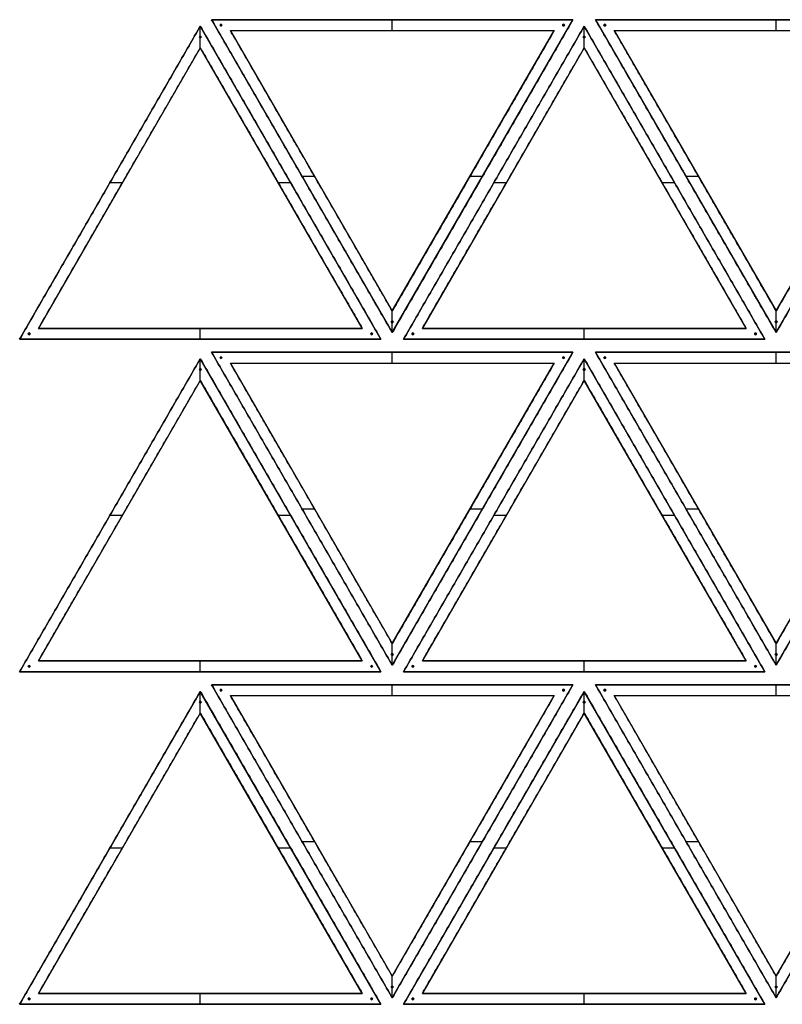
# Model space of a CAD drawing. Header units: millimetres. Extents: x -944 to 944, y -545 to 545.
# Tile 1 of 3: x -944 to -100, y -545 to 545. Entities that reach past the tile are written whole.
import ezdxf

# ---------------------------------------------------------------- set-up
doc = ezdxf.new("R2010")
doc.units = ezdxf.units.MM
doc.layers.add('Default', color=7, linetype='Continuous', true_color=0x000000)

msp = doc.modelspace()

# ---------------------------------------------------------------- linework, layer by layer
at = {"layer": 'Default', "color": 177, "true_color": 0x353f88}
for p, q in [((-743.8, 537.7), (-943.8, 191.2)), ((-543.8, 191.2), (-743.8, 537.7)), ((-743.8, 513.7, -37.5), (-743.8, 537.7, -37.5)), ((-743.8, 513.7, 37.5), (-743.8, 537.7, 37.5)), ((-318.8, 537.7), (-518.8, 191.2)), ((-118.8, 191.2), (-318.8, 537.7)), ((-318.8, 513.7, -37.5), (-318.8, 537.7, -37.5)), ((-318.8, 513.7, 37.5), (-318.8, 537.7, 37.5)), ((-743.8, 513.7), (-923, 203.2)), ((-564.5, 203.2), (-743.8, 513.7)), ((-318.8, 513.7), (-498, 203.2)), ((-139.5, 203.2), (-318.8, 513.7)), ((-843.8, 364.5, -37.5), (-843.8, 364.5, 37.5)), ((-843.8, 364.5, -37.5), (-829.9, 364.5, -37.5)), ((-843.8, 364.5, 37.5), (-829.9, 364.5, 37.5)), ((-657.6, 364.5, -37.5), (-643.8, 364.5, -37.5)), ((-657.6, 364.5, 37.5), (-643.8, 364.5, 37.5)), ((-643.8, 364.5, -37.5), (-643.8, 364.5, 37.5)), ((-418.8, 364.5, -37.5), (-418.8, 364.5, 37.5)), ((-418.8, 364.5, -37.5), (-404.9, 364.5, -37.5)), ((-418.8, 364.5, 37.5), (-404.9, 364.5, 37.5)), ((-232.6, 364.5, -37.5), (-218.8, 364.5, -37.5)), ((-232.6, 364.5, 37.5), (-218.8, 364.5, 37.5)), ((-218.8, 364.5, -37.5), (-218.8, 364.5, 37.5)), ((-833.4, 358.5, -37.5), (-833.4, 358.5, 37.5)), ((-654.1, 358.5, -37.5), (-654.1, 358.5, 37.5)), ((-408.4, 358.5, -37.5), (-408.4, 358.5, 37.5)), ((-229.1, 358.5, -37.5), (-229.1, 358.5, 37.5)), ((-923, 203.2), (-564.5, 203.2)), ((-743.8, 191.2, -37.5), (-743.8, 203.2, -37.5)), ((-743.8, 191.2, 37.5), (-743.8, 203.2, 37.5)), ((-743.8, 203.2, 37.5), (-743.8, 203.2, -37.5)), ((-498, 203.2), (-139.5, 203.2)), ((-318.8, 191.2, -37.5), (-318.8, 203.2, -37.5)), ((-318.8, 191.2, 37.5), (-318.8, 203.2, 37.5)), ((-318.8, 203.2, 37.5), (-318.8, 203.2, -37.5)), ((-943.8, 191.2), (-543.8, 191.2)), ((-743.8, 191.2, 37.5), (-743.8, 191.2, -37.5)), ((-518.8, 191.2), (-118.8, 191.2)), ((-318.8, 191.2, 37.5), (-318.8, 191.2, -37.5)), ((-743.8, 169.6), (-943.8, -176.8)), ((-543.8, -176.8), (-743.8, 169.6)), ((-743.8, 145.6, -37.5), (-743.8, 169.6, -37.5)), ((-743.8, 145.6, 37.5), (-743.8, 169.6, 37.5)), ((-318.8, 169.6), (-518.8, -176.8)), ((-118.8, -176.8), (-318.8, 169.6)), ((-318.8, 145.6, -37.5), (-318.8, 169.6, -37.5)), ((-318.8, 145.6, 37.5), (-318.8, 169.6, 37.5)), ((-743.8, 145.6), (-923, -164.8)), ((-564.5, -164.8), (-743.8, 145.6)), ((-318.8, 145.6), (-498, -164.8)), ((-139.5, -164.8), (-318.8, 145.6)), ((-843.8, -3.6, -37.5), (-843.8, -3.6, 37.5)), ((-843.8, -3.6, -37.5), (-829.9, -3.6, -37.5)), ((-843.8, -3.6, 37.5), (-829.9, -3.6, 37.5)), ((-833.4, -9.6, -37.5), (-833.4, -9.6, 37.5)), ((-657.6, -3.6, -37.5), (-643.8, -3.6, -37.5)), ((-657.6, -3.6, 37.5), (-643.8, -3.6, 37.5)), ((-654.1, -9.6, -37.5), (-654.1, -9.6, 37.5)), ((-643.8, -3.6, -37.5), (-643.8, -3.6, 37.5)), ((-418.8, -3.6, -37.5), (-418.8, -3.6, 37.5)), ((-418.8, -3.6, -37.5), (-404.9, -3.6, -37.5)), ((-418.8, -3.6, 37.5), (-404.9, -3.6, 37.5)), ((-408.4, -9.6, -37.5), (-408.4, -9.6, 37.5)), ((-232.6, -3.6, -37.5), (-218.8, -3.6, -37.5)), ((-232.6, -3.6, 37.5), (-218.8, -3.6, 37.5)), ((-229.1, -9.6, -37.5), (-229.1, -9.6, 37.5)), ((-218.8, -3.6, -37.5), (-218.8, -3.6, 37.5)), ((-923, -164.8), (-564.5, -164.8)), ((-743.8, -176.8, -37.5), (-743.8, -164.8, -37.5)), ((-743.8, -176.8, 37.5), (-743.8, -164.8, 37.5)), ((-743.8, -164.8, 37.5), (-743.8, -164.8, -37.5)), ((-498, -164.8), (-139.5, -164.8)), ((-318.8, -176.8, -37.5), (-318.8, -164.8, -37.5)), ((-318.8, -176.8, 37.5), (-318.8, -164.8, 37.5)), ((-318.8, -164.8, 37.5), (-318.8, -164.8, -37.5)), ((-943.8, -176.8), (-543.8, -176.8)), ((-743.8, -176.8, 37.5), (-743.8, -176.8, -37.5)), ((-518.8, -176.8), (-118.8, -176.8)), ((-318.8, -176.8, 37.5), (-318.8, -176.8, -37.5)), ((-743.8, -198.5), (-943.8, -544.9)), ((-543.8, -544.9), (-743.8, -198.5)), ((-743.8, -222.5, -37.5), (-743.8, -198.5, -37.5)), ((-743.8, -222.5, 37.5), (-743.8, -198.5, 37.5)), ((-318.8, -198.5), (-518.8, -544.9)), ((-118.8, -544.9), (-318.8, -198.5)), ((-318.8, -222.5, -37.5), (-318.8, -198.5, -37.5)), ((-318.8, -222.5, 37.5), (-318.8, -198.5, 37.5)), ((-743.8, -222.5), (-923, -532.9)), ((-564.5, -532.9), (-743.8, -222.5)), ((-318.8, -222.5), (-498, -532.9)), ((-139.5, -532.9), (-318.8, -222.5)), ((-843.8, -371.7, -37.5), (-843.8, -371.7, 37.5)), ((-843.8, -371.7, -37.5), (-829.9, -371.7, -37.5)), ((-843.8, -371.7, 37.5), (-829.9, -371.7, 37.5)), ((-833.4, -377.7, -37.5), (-833.4, -377.7, 37.5)), ((-657.6, -371.7, -37.5), (-643.8, -371.7, -37.5)), ((-657.6, -371.7, 37.5), (-643.8, -371.7, 37.5)), ((-654.1, -377.7, -37.5), (-654.1, -377.7, 37.5)), ((-643.8, -371.7, -37.5), (-643.8, -371.7, 37.5)), ((-418.8, -371.7, -37.5), (-418.8, -371.7, 37.5)), ((-418.8, -371.7, -37.5), (-404.9, -371.7, -37.5)), ((-418.8, -371.7, 37.5), (-404.9, -371.7, 37.5)), ((-408.4, -377.7, -37.5), (-408.4, -377.7, 37.5)), ((-232.6, -371.7, -37.5), (-218.8, -371.7, -37.5)), ((-232.6, -371.7, 37.5), (-218.8, -371.7, 37.5)), ((-229.1, -377.7, -37.5), (-229.1, -377.7, 37.5)), ((-218.8, -371.7, -37.5), (-218.8, -371.7, 37.5)), ((-923, -532.9), (-564.5, -532.9)), ((-743.8, -544.9, -37.5), (-743.8, -532.9, -37.5)), ((-743.8, -544.9, 37.5), (-743.8, -532.9, 37.5)), ((-743.8, -532.9, 37.5), (-743.8, -532.9, -37.5)), ((-498, -532.9), (-139.5, -532.9)), ((-318.8, -544.9, -37.5), (-318.8, -532.9, -37.5)), ((-318.8, -544.9, 37.5), (-318.8, -532.9, 37.5)), ((-318.8, -532.9, 37.5), (-318.8, -532.9, -37.5)), ((-943.8, -544.9), (-543.8, -544.9)), ((-743.8, -544.9, 37.5), (-743.8, -544.9, -37.5)), ((-518.8, -544.9), (-118.8, -544.9)), ((-318.8, -544.9, 37.5), (-318.8, -544.9, -37.5))]:
    msp.add_line(p, q, dxfattribs=at)
at = {"layer": 'Default', "color": 253, "true_color": 0xa6a5a1}
for p, q in [((-731.3, 544.9), (-531.3, 198.5)), ((-731.3, 544.9), (-331.3, 544.9)), ((-531.3, 198.5), (-331.3, 544.9)), ((-531.3, 544.9, -37.5), (-531.3, 544.9, 37.5)), ((-531.3, 532.9, -37.5), (-531.3, 544.9, -37.5)), ((-531.3, 532.9, 37.5), (-531.3, 544.9, 37.5)), ((-306.3, 544.9), (-106.3, 198.5)), ((-306.3, 544.9), (93.7, 544.9)), ((-106.3, 198.5), (93.7, 544.9)), ((-106.3, 544.9, -37.5), (-106.3, 544.9, 37.5)), ((-106.3, 532.9, -37.5), (-106.3, 544.9, -37.5)), ((-106.3, 532.9, 37.5), (-106.3, 544.9, 37.5)), ((-710.5, 532.9), (-352, 532.9)), ((-710.5, 532.9), (-531.3, 222.5)), ((-531.3, 222.5), (-352, 532.9)), ((-531.3, 532.9, -37.5), (-531.3, 532.9, 37.5)), ((-285.5, 532.9), (73, 532.9)), ((-285.5, 532.9), (-106.3, 222.5)), ((-106.3, 222.5), (73, 532.9)), ((-106.3, 532.9, -37.5), (-106.3, 532.9, 37.5)), ((-631.3, 371.7, -37.5), (-631.3, 371.7, 37.5)), ((-631.3, 371.7, -37.5), (-617.4, 371.7, -37.5)), ((-631.3, 371.7, 37.5), (-617.4, 371.7, 37.5)), ((-620.9, 377.7, -37.5), (-620.9, 377.7, 37.5)), ((-445.1, 371.7, -37.5), (-431.2, 371.7, -37.5)), ((-445.1, 371.7, 37.5), (-431.2, 371.7, 37.5)), ((-441.6, 377.7, -37.5), (-441.6, 377.7, 37.5)), ((-431.2, 371.7, -37.5), (-431.2, 371.7, 37.5)), ((-206.3, 371.7, -37.5), (-206.3, 371.7, 37.5)), ((-206.3, 371.7, -37.5), (-192.4, 371.7, -37.5)), ((-206.3, 371.7, 37.5), (-192.4, 371.7, 37.5)), ((-195.9, 377.7, -37.5), (-195.9, 377.7, 37.5)), ((-531.3, 198.5, -37.5), (-531.3, 222.5, -37.5)), ((-531.3, 198.5, 37.5), (-531.3, 222.5, 37.5)), ((-106.3, 198.5, -37.5), (-106.3, 222.5, -37.5)), ((-106.3, 198.5, 37.5), (-106.3, 222.5, 37.5)), ((-731.3, 176.8), (-531.3, -169.6)), ((-731.3, 176.8), (-331.3, 176.8)), ((-531.3, -169.6), (-331.3, 176.8)), ((-531.3, 176.8, -37.5), (-531.3, 176.8, 37.5)), ((-531.3, 164.8, -37.5), (-531.3, 176.8, -37.5)), ((-531.3, 164.8, 37.5), (-531.3, 176.8, 37.5)), ((-306.3, 176.8), (-106.3, -169.6)), ((-306.3, 176.8), (93.7, 176.8)), ((-106.3, -169.6), (93.7, 176.8)), ((-106.3, 176.8, -37.5), (-106.3, 176.8, 37.5)), ((-106.3, 164.8, -37.5), (-106.3, 176.8, -37.5)), ((-106.3, 164.8, 37.5), (-106.3, 176.8, 37.5)), ((-710.5, 164.8), (-352, 164.8)), ((-710.5, 164.8), (-531.3, -145.6)), ((-531.3, -145.6), (-352, 164.8)), ((-531.3, 164.8, -37.5), (-531.3, 164.8, 37.5)), ((-285.5, 164.8), (73, 164.8)), ((-285.5, 164.8), (-106.3, -145.6)), ((-106.3, -145.6), (73, 164.8)), ((-106.3, 164.8, -37.5), (-106.3, 164.8, 37.5)), ((-631.3, 3.6, -37.5), (-631.3, 3.6, 37.5)), ((-631.3, 3.6, -37.5), (-617.4, 3.6, -37.5)), ((-631.3, 3.6, 37.5), (-617.4, 3.6, 37.5)), ((-620.9, 9.6, -37.5), (-620.9, 9.6, 37.5)), ((-445.1, 3.6, -37.5), (-431.2, 3.6, -37.5)), ((-445.1, 3.6, 37.5), (-431.2, 3.6, 37.5)), ((-441.6, 9.6, -37.5), (-441.6, 9.6, 37.5)), ((-431.2, 3.6, -37.5), (-431.2, 3.6, 37.5)), ((-206.3, 3.6, -37.5), (-206.3, 3.6, 37.5)), ((-206.3, 3.6, -37.5), (-192.4, 3.6, -37.5)), ((-206.3, 3.6, 37.5), (-192.4, 3.6, 37.5)), ((-195.9, 9.6, -37.5), (-195.9, 9.6, 37.5)), ((-531.3, -169.6, -37.5), (-531.3, -145.6, -37.5)), ((-531.3, -169.6, 37.5), (-531.3, -145.6, 37.5)), ((-106.3, -169.6, -37.5), (-106.3, -145.6, -37.5)), ((-106.3, -169.6, 37.5), (-106.3, -145.6, 37.5)), ((-731.3, -191.2), (-531.3, -537.7)), ((-731.3, -191.2), (-331.3, -191.2)), ((-531.3, -537.7), (-331.3, -191.2)), ((-531.3, -191.2, -37.5), (-531.3, -191.2, 37.5)), ((-531.3, -203.2, -37.5), (-531.3, -191.2, -37.5)), ((-531.3, -203.2, 37.5), (-531.3, -191.2, 37.5)), ((-306.3, -191.2), (-106.3, -537.7)), ((-306.3, -191.2), (93.7, -191.2)), ((-106.3, -537.7), (93.7, -191.2)), ((-106.3, -191.2, -37.5), (-106.3, -191.2, 37.5)), ((-106.3, -203.2, -37.5), (-106.3, -191.2, -37.5)), ((-106.3, -203.2, 37.5), (-106.3, -191.2, 37.5)), ((-710.5, -203.2), (-352, -203.2)), ((-710.5, -203.2), (-531.3, -513.7)), ((-531.3, -513.7), (-352, -203.2)), ((-531.3, -203.2, -37.5), (-531.3, -203.2, 37.5)), ((-285.5, -203.2), (73, -203.2)), ((-285.5, -203.2), (-106.3, -513.7)), ((-106.3, -513.7), (73, -203.2)), ((-106.3, -203.2, -37.5), (-106.3, -203.2, 37.5)), ((-620.9, -358.5, -37.5), (-620.9, -358.5, 37.5)), ((-441.6, -358.5, -37.5), (-441.6, -358.5, 37.5)), ((-195.9, -358.5, -37.5), (-195.9, -358.5, 37.5)), ((-631.3, -364.5, -37.5), (-631.3, -364.5, 37.5)), ((-631.3, -364.5, -37.5), (-617.4, -364.5, -37.5)), ((-631.3, -364.5, 37.5), (-617.4, -364.5, 37.5)), ((-445.1, -364.5, -37.5), (-431.2, -364.5, -37.5)), ((-445.1, -364.5, 37.5), (-431.2, -364.5, 37.5)), ((-431.2, -364.5, -37.5), (-431.2, -364.5, 37.5)), ((-206.3, -364.5, -37.5), (-206.3, -364.5, 37.5)), ((-206.3, -364.5, -37.5), (-192.4, -364.5, -37.5)), ((-206.3, -364.5, 37.5), (-192.4, -364.5, 37.5)), ((-531.3, -537.7, -37.5), (-531.3, -513.7, -37.5)), ((-531.3, -537.7, 37.5), (-531.3, -513.7, 37.5)), ((-106.3, -537.7, -37.5), (-106.3, -513.7, -37.5)), ((-106.3, -537.7, 37.5), (-106.3, -513.7, 37.5))]:
    msp.add_line(p, q, dxfattribs=at)
at = {"layer": 'Default', "color": 253, "true_color": 0x999b9d}
for p, q in [((-721.9, 538.9, 37.5), (-719.9, 538.9, 37.5)), ((-721.9, 538.9, 337.5), (-719.9, 538.9, 337.5)), ((-721.7, 539.4, 37.5), (-721.7, 539.4, 337.5)), ((-721.4, 538, 37.5), (-721.4, 538, 337.5)), ((-720.9, 537.9, 37.5), (-720.9, 539.9, 37.5)), ((-720.9, 537.9, 337.5), (-720.9, 539.9, 337.5)), ((-720.4, 539.7, 37.5), (-720.4, 539.7, 337.5)), ((-720, 538.4, 37.5), (-720, 538.4, 337.5)), ((-342.6, 538.9, 37.5), (-340.6, 538.9, 37.5)), ((-342.6, 538.9, 337.5), (-340.6, 538.9, 337.5)), ((-342.5, 538.4, 37.5), (-342.5, 538.4, 337.5)), ((-342.1, 539.7, 37.5), (-342.1, 539.7, 337.5)), ((-341.6, 537.9, 37.5), (-341.6, 539.9, 37.5)), ((-341.6, 537.9, 337.5), (-341.6, 539.9, 337.5)), ((-341.1, 538, 37.5), (-341.1, 538, 337.5)), ((-340.8, 539.4, 37.5), (-340.8, 539.4, 337.5)), ((-296.9, 538.9, 37.5), (-294.9, 538.9, 37.5)), ((-296.9, 538.9, 337.5), (-294.9, 538.9, 337.5)), ((-296.7, 539.4, 37.5), (-296.7, 539.4, 337.5)), ((-296.4, 538, 37.5), (-296.4, 538, 337.5)), ((-295.9, 537.9, 37.5), (-295.9, 539.9, 37.5)), ((-295.9, 537.9, 337.5), (-295.9, 539.9, 337.5)), ((-295.4, 539.7, 37.5), (-295.4, 539.7, 337.5)), ((-295, 538.4, 37.5), (-295, 538.4, 337.5)), ((-744.8, 525.7, 37.5), (-744.8, 525.7, 337.5)), ((-744.8, 525.7, 37.5), (-742.8, 525.7, 37.5)), ((-744.8, 525.7, 337.5), (-742.8, 525.7, 337.5)), ((-743.8, 526.7, 37.5), (-743.8, 526.7, 337.5)), ((-743.8, 524.7, 37.5), (-743.8, 526.7, 37.5)), ((-743.8, 524.7, 337.5), (-743.8, 526.7, 337.5)), ((-743.8, 524.7, 37.5), (-743.8, 524.7, 337.5)), ((-742.8, 525.7, 37.5), (-742.8, 525.7, 337.5)), ((-319.8, 525.7, 37.5), (-319.8, 525.7, 337.5)), ((-319.8, 525.7, 37.5), (-317.8, 525.7, 37.5)), ((-319.8, 525.7, 337.5), (-317.8, 525.7, 337.5)), ((-318.8, 526.7, 37.5), (-318.8, 526.7, 337.5)), ((-318.8, 524.7, 37.5), (-318.8, 526.7, 37.5)), ((-318.8, 524.7, 337.5), (-318.8, 526.7, 337.5)), ((-318.8, 524.7, 37.5), (-318.8, 524.7, 337.5)), ((-317.8, 525.7, 37.5), (-317.8, 525.7, 337.5)), ((-532.2, 210.5, 37.5), (-532.2, 210.5, 337.5)), ((-532.2, 210.5, 37.5), (-530.2, 210.5, 37.5)), ((-532.2, 210.5, 337.5), (-530.2, 210.5, 337.5)), ((-531.3, 211.5, 37.5), (-531.3, 211.5, 337.5)), ((-531.3, 209.5, 37.5), (-531.3, 211.5, 37.5)), ((-531.3, 209.5, 337.5), (-531.3, 211.5, 337.5)), ((-531.3, 209.5, 37.5), (-531.3, 209.5, 337.5)), ((-530.2, 210.5, 37.5), (-530.2, 210.5, 337.5)), ((-107.2, 210.5, 37.5), (-107.2, 210.5, 337.5)), ((-107.2, 210.5, 37.5), (-105.2, 210.5, 37.5)), ((-107.2, 210.5, 337.5), (-105.2, 210.5, 337.5)), ((-106.3, 211.5, 37.5), (-106.3, 211.5, 337.5)), ((-106.3, 209.5, 37.5), (-106.3, 211.5, 37.5)), ((-106.3, 209.5, 337.5), (-106.3, 211.5, 337.5)), ((-106.3, 209.5, 37.5), (-106.3, 209.5, 337.5)), ((-105.2, 210.5, 37.5), (-105.2, 210.5, 337.5)), ((-934.4, 197.2, 37.5), (-932.4, 197.2, 37.5)), ((-934.4, 197.2, 337.5), (-932.4, 197.2, 337.5)), ((-934.2, 196.7, 37.5), (-934.2, 196.7, 337.5)), ((-933.9, 198.1, 37.5), (-933.9, 198.1, 337.5)), ((-933.4, 196.2, 37.5), (-933.4, 198.2, 37.5)), ((-933.4, 196.2, 337.5), (-933.4, 198.2, 337.5)), ((-932.9, 196.4, 37.5), (-932.9, 196.4, 337.5)), ((-932.5, 197.7, 37.5), (-932.5, 197.7, 337.5)), ((-555.1, 197.2, 37.5), (-553.1, 197.2, 37.5)), ((-555.1, 197.2, 337.5), (-553.1, 197.2, 337.5)), ((-555, 197.7, 37.5), (-555, 197.7, 337.5)), ((-554.6, 196.4, 37.5), (-554.6, 196.4, 337.5)), ((-554.1, 196.2, 37.5), (-554.1, 198.2, 37.5)), ((-554.1, 196.2, 337.5), (-554.1, 198.2, 337.5)), ((-553.6, 198.1, 37.5), (-553.6, 198.1, 337.5)), ((-553.3, 196.7, 37.5), (-553.3, 196.7, 337.5)), ((-509.4, 197.2, 37.5), (-507.4, 197.2, 37.5)), ((-509.4, 197.2, 337.5), (-507.4, 197.2, 337.5)), ((-509.2, 196.7, 37.5), (-509.2, 196.7, 337.5)), ((-508.9, 198.1, 37.5), (-508.9, 198.1, 337.5)), ((-508.4, 196.2, 37.5), (-508.4, 198.2, 37.5)), ((-508.4, 196.2, 337.5), (-508.4, 198.2, 337.5)), ((-507.9, 196.4, 37.5), (-507.9, 196.4, 337.5)), ((-507.5, 197.7, 37.5), (-507.5, 197.7, 337.5)), ((-130.1, 197.2, 37.5), (-128.1, 197.2, 37.5)), ((-130.1, 197.2, 337.5), (-128.1, 197.2, 337.5)), ((-130, 197.7, 37.5), (-130, 197.7, 337.5)), ((-129.6, 196.4, 37.5), (-129.6, 196.4, 337.5)), ((-129.1, 196.2, 37.5), (-129.1, 198.2, 37.5)), ((-129.1, 196.2, 337.5), (-129.1, 198.2, 337.5)), ((-128.6, 198.1, 37.5), (-128.6, 198.1, 337.5)), ((-128.3, 196.7, 37.5), (-128.3, 196.7, 337.5)), ((-721.9, 170.8, 37.5), (-719.9, 170.8, 37.5)), ((-721.9, 170.8, 337.5), (-719.9, 170.8, 337.5)), ((-721.7, 171.3, 37.5), (-721.7, 171.3, 337.5)), ((-721.4, 169.9, 37.5), (-721.4, 169.9, 337.5)), ((-720.9, 169.8, 37.5), (-720.9, 171.8, 37.5)), ((-720.9, 169.8, 337.5), (-720.9, 171.8, 337.5)), ((-720.4, 171.7, 37.5), (-720.4, 171.7, 337.5)), ((-720, 170.3, 37.5), (-720, 170.3, 337.5)), ((-342.6, 170.8, 37.5), (-340.6, 170.8, 37.5)), ((-342.6, 170.8, 337.5), (-340.6, 170.8, 337.5)), ((-342.5, 170.3, 37.5), (-342.5, 170.3, 337.5)), ((-342.1, 171.7, 37.5), (-342.1, 171.7, 337.5)), ((-341.6, 169.8, 37.5), (-341.6, 171.8, 37.5)), ((-341.6, 169.8, 337.5), (-341.6, 171.8, 337.5)), ((-341.1, 169.9, 37.5), (-341.1, 169.9, 337.5)), ((-340.8, 171.3, 37.5), (-340.8, 171.3, 337.5)), ((-296.9, 170.8, 37.5), (-294.9, 170.8, 37.5)), ((-296.9, 170.8, 337.5), (-294.9, 170.8, 337.5)), ((-296.7, 171.3, 37.5), (-296.7, 171.3, 337.5)), ((-296.4, 169.9, 37.5), (-296.4, 169.9, 337.5)), ((-295.9, 169.8, 37.5), (-295.9, 171.8, 37.5)), ((-295.9, 169.8, 337.5), (-295.9, 171.8, 337.5)), ((-295.4, 171.7, 37.5), (-295.4, 171.7, 337.5)), ((-295, 170.3, 37.5), (-295, 170.3, 337.5)), ((-744.8, 157.6, 37.5), (-744.8, 157.6, 337.5)), ((-744.8, 157.6, 37.5), (-742.8, 157.6, 37.5)), ((-744.8, 157.6, 337.5), (-742.8, 157.6, 337.5)), ((-743.8, 158.6, 37.5), (-743.8, 158.6, 337.5)), ((-743.8, 156.6, 37.5), (-743.8, 158.6, 37.5)), ((-743.8, 156.6, 337.5), (-743.8, 158.6, 337.5)), ((-743.8, 156.6, 37.5), (-743.8, 156.6, 337.5)), ((-742.8, 157.6, 37.5), (-742.8, 157.6, 337.5)), ((-319.8, 157.6, 37.5), (-319.8, 157.6, 337.5)), ((-319.8, 157.6, 37.5), (-317.8, 157.6, 37.5)), ((-319.8, 157.6, 337.5), (-317.8, 157.6, 337.5)), ((-318.8, 158.6, 37.5), (-318.8, 158.6, 337.5)), ((-318.8, 156.6, 37.5), (-318.8, 158.6, 37.5)), ((-318.8, 156.6, 337.5), (-318.8, 158.6, 337.5)), ((-318.8, 156.6, 37.5), (-318.8, 156.6, 337.5)), ((-317.8, 157.6, 37.5), (-317.8, 157.6, 337.5)), ((-532.2, -157.6, 37.5), (-532.2, -157.6, 337.5)), ((-532.2, -157.6, 37.5), (-530.2, -157.6, 37.5)), ((-532.2, -157.6, 337.5), (-530.2, -157.6, 337.5)), ((-531.3, -156.6, 37.5), (-531.3, -156.6, 337.5)), ((-531.3, -158.6, 37.5), (-531.3, -156.6, 37.5)), ((-531.3, -158.6, 337.5), (-531.3, -156.6, 337.5)), ((-531.3, -158.6, 37.5), (-531.3, -158.6, 337.5)), ((-530.2, -157.6, 37.5), (-530.2, -157.6, 337.5)), ((-107.2, -157.6, 37.5), (-107.2, -157.6, 337.5)), ((-107.2, -157.6, 37.5), (-105.2, -157.6, 37.5)), ((-107.2, -157.6, 337.5), (-105.2, -157.6, 337.5)), ((-106.3, -156.6, 37.5), (-106.3, -156.6, 337.5)), ((-106.3, -158.6, 37.5), (-106.3, -156.6, 37.5)), ((-106.3, -158.6, 337.5), (-106.3, -156.6, 337.5)), ((-106.3, -158.6, 37.5), (-106.3, -158.6, 337.5)), ((-105.2, -157.6, 37.5), (-105.2, -157.6, 337.5)), ((-934.4, -170.8, 37.5), (-932.4, -170.8, 37.5)), ((-934.4, -170.8, 337.5), (-932.4, -170.8, 337.5)), ((-934.2, -171.3, 37.5), (-934.2, -171.3, 337.5)), ((-933.9, -169.9, 37.5), (-933.9, -169.9, 337.5)), ((-933.4, -171.8, 37.5), (-933.4, -169.8, 37.5)), ((-933.4, -171.8, 337.5), (-933.4, -169.8, 337.5)), ((-932.9, -171.7, 37.5), (-932.9, -171.7, 337.5)), ((-932.5, -170.3, 37.5), (-932.5, -170.3, 337.5)), ((-555.1, -170.8, 37.5), (-553.1, -170.8, 37.5)), ((-555.1, -170.8, 337.5), (-553.1, -170.8, 337.5)), ((-555, -170.3, 37.5), (-555, -170.3, 337.5)), ((-554.6, -171.7, 37.5), (-554.6, -171.7, 337.5)), ((-554.1, -171.8, 37.5), (-554.1, -169.8, 37.5)), ((-554.1, -171.8, 337.5), (-554.1, -169.8, 337.5)), ((-553.6, -169.9, 37.5), (-553.6, -169.9, 337.5)), ((-553.3, -171.3, 37.5), (-553.3, -171.3, 337.5)), ((-509.4, -170.8, 37.5), (-507.4, -170.8, 37.5)), ((-509.4, -170.8, 337.5), (-507.4, -170.8, 337.5)), ((-509.2, -171.3, 37.5), (-509.2, -171.3, 337.5)), ((-508.9, -169.9, 37.5), (-508.9, -169.9, 337.5)), ((-508.4, -171.8, 37.5), (-508.4, -169.8, 37.5)), ((-508.4, -171.8, 337.5), (-508.4, -169.8, 337.5)), ((-507.9, -171.7, 37.5), (-507.9, -171.7, 337.5)), ((-507.5, -170.3, 37.5), (-507.5, -170.3, 337.5)), ((-130.1, -170.8, 37.5), (-128.1, -170.8, 37.5)), ((-130.1, -170.8, 337.5), (-128.1, -170.8, 337.5)), ((-130, -170.3, 37.5), (-130, -170.3, 337.5)), ((-129.6, -171.7, 37.5), (-129.6, -171.7, 337.5)), ((-129.1, -171.8, 37.5), (-129.1, -169.8, 37.5)), ((-129.1, -171.8, 337.5), (-129.1, -169.8, 337.5)), ((-128.6, -169.9, 37.5), (-128.6, -169.9, 337.5)), ((-128.3, -171.3, 37.5), (-128.3, -171.3, 337.5)), ((-721.9, -197.2, 37.5), (-719.9, -197.2, 37.5)), ((-721.9, -197.2, 337.5), (-719.9, -197.2, 337.5)), ((-721.7, -196.7, 37.5), (-721.7, -196.7, 337.5)), ((-721.4, -198.1, 37.5), (-721.4, -198.1, 337.5)), ((-720.9, -198.2, 37.5), (-720.9, -196.2, 37.5)), ((-720.9, -198.2, 337.5), (-720.9, -196.2, 337.5)), ((-720.4, -196.4, 37.5), (-720.4, -196.4, 337.5)), ((-720, -197.7, 37.5), (-720, -197.7, 337.5)), ((-342.6, -197.2, 37.5), (-340.6, -197.2, 37.5)), ((-342.6, -197.2, 337.5), (-340.6, -197.2, 337.5)), ((-342.5, -197.7, 37.5), (-342.5, -197.7, 337.5)), ((-342.1, -196.4, 37.5), (-342.1, -196.4, 337.5)), ((-341.6, -198.2, 37.5), (-341.6, -196.2, 37.5)), ((-341.6, -198.2, 337.5), (-341.6, -196.2, 337.5)), ((-341.1, -198.1, 37.5), (-341.1, -198.1, 337.5)), ((-340.8, -196.7, 37.5), (-340.8, -196.7, 337.5)), ((-296.9, -197.2, 37.5), (-294.9, -197.2, 37.5)), ((-296.9, -197.2, 337.5), (-294.9, -197.2, 337.5)), ((-296.7, -196.7, 37.5), (-296.7, -196.7, 337.5)), ((-296.4, -198.1, 37.5), (-296.4, -198.1, 337.5)), ((-295.9, -198.2, 37.5), (-295.9, -196.2, 37.5)), ((-295.9, -198.2, 337.5), (-295.9, -196.2, 337.5)), ((-295.4, -196.4, 37.5), (-295.4, -196.4, 337.5)), ((-295, -197.7, 37.5), (-295, -197.7, 337.5)), ((-744.8, -210.5, 37.5), (-744.8, -210.5, 337.5)), ((-744.8, -210.5, 37.5), (-742.8, -210.5, 37.5)), ((-744.8, -210.5, 337.5), (-742.8, -210.5, 337.5)), ((-743.8, -209.5, 37.5), (-743.8, -209.5, 337.5)), ((-743.8, -211.5, 37.5), (-743.8, -209.5, 37.5)), ((-743.8, -211.5, 337.5), (-743.8, -209.5, 337.5)), ((-743.8, -211.5, 37.5), (-743.8, -211.5, 337.5)), ((-742.8, -210.5, 37.5), (-742.8, -210.5, 337.5)), ((-319.8, -210.5, 37.5), (-319.8, -210.5, 337.5)), ((-319.8, -210.5, 37.5), (-317.8, -210.5, 37.5)), ((-319.8, -210.5, 337.5), (-317.8, -210.5, 337.5)), ((-318.8, -209.5, 37.5), (-318.8, -209.5, 337.5)), ((-318.8, -211.5, 37.5), (-318.8, -209.5, 37.5)), ((-318.8, -211.5, 337.5), (-318.8, -209.5, 337.5)), ((-318.8, -211.5, 37.5), (-318.8, -211.5, 337.5)), ((-317.8, -210.5, 37.5), (-317.8, -210.5, 337.5)), ((-532.2, -525.7, 37.5), (-532.2, -525.7, 337.5)), ((-532.2, -525.7, 37.5), (-530.2, -525.7, 37.5)), ((-532.2, -525.7, 337.5), (-530.2, -525.7, 337.5)), ((-531.3, -526.7, 37.5), (-531.3, -526.7, 337.5)), ((-531.3, -524.7, 37.5), (-531.3, -524.7, 337.5)), ((-531.3, -526.7, 37.5), (-531.3, -524.7, 37.5)), ((-531.3, -526.7, 337.5), (-531.3, -524.7, 337.5)), ((-530.2, -525.7, 37.5), (-530.2, -525.7, 337.5)), ((-107.2, -525.7, 37.5), (-107.2, -525.7, 337.5)), ((-107.2, -525.7, 37.5), (-105.2, -525.7, 37.5)), ((-107.2, -525.7, 337.5), (-105.2, -525.7, 337.5)), ((-106.3, -524.7, 37.5), (-106.3, -524.7, 337.5)), ((-106.3, -526.7, 37.5), (-106.3, -524.7, 37.5)), ((-106.3, -526.7, 337.5), (-106.3, -524.7, 337.5)), ((-106.3, -526.7, 37.5), (-106.3, -526.7, 337.5)), ((-105.2, -525.7, 37.5), (-105.2, -525.7, 337.5)), ((-934.4, -538.9, 37.5), (-932.4, -538.9, 37.5)), ((-934.4, -538.9, 337.5), (-932.4, -538.9, 337.5)), ((-934.2, -539.4, 37.5), (-934.2, -539.4, 337.5)), ((-933.9, -538, 37.5), (-933.9, -538, 337.5)), ((-933.4, -539.9, 37.5), (-933.4, -537.9, 37.5)), ((-933.4, -539.9, 337.5), (-933.4, -537.9, 337.5)), ((-932.9, -539.7, 37.5), (-932.9, -539.7, 337.5)), ((-932.5, -538.4, 37.5), (-932.5, -538.4, 337.5)), ((-555.1, -538.9, 37.5), (-553.1, -538.9, 37.5)), ((-555.1, -538.9, 337.5), (-553.1, -538.9, 337.5)), ((-555, -538.4, 37.5), (-555, -538.4, 337.5)), ((-554.6, -539.7, 37.5), (-554.6, -539.7, 337.5)), ((-554.1, -539.9, 37.5), (-554.1, -537.9, 37.5)), ((-554.1, -539.9, 337.5), (-554.1, -537.9, 337.5)), ((-553.6, -538, 37.5), (-553.6, -538, 337.5)), ((-553.3, -539.4, 37.5), (-553.3, -539.4, 337.5)), ((-509.4, -538.9, 37.5), (-507.4, -538.9, 37.5)), ((-509.4, -538.9, 337.5), (-507.4, -538.9, 337.5)), ((-509.2, -539.4, 37.5), (-509.2, -539.4, 337.5)), ((-508.9, -538, 37.5), (-508.9, -538, 337.5)), ((-508.4, -539.9, 37.5), (-508.4, -537.9, 37.5)), ((-508.4, -539.9, 337.5), (-508.4, -537.9, 337.5)), ((-507.9, -539.7, 37.5), (-507.9, -539.7, 337.5)), ((-507.5, -538.4, 37.5), (-507.5, -538.4, 337.5)), ((-130.1, -538.9, 37.5), (-128.1, -538.9, 37.5)), ((-130.1, -538.9, 337.5), (-128.1, -538.9, 337.5)), ((-130, -538.4, 37.5), (-130, -538.4, 337.5)), ((-129.6, -539.7, 37.5), (-129.6, -539.7, 337.5)), ((-129.1, -539.9, 37.5), (-129.1, -537.9, 37.5)), ((-129.1, -539.9, 337.5), (-129.1, -537.9, 337.5)), ((-128.6, -538, 37.5), (-128.6, -538, 337.5)), ((-128.3, -539.4, 37.5), (-128.3, -539.4, 337.5))]:
    msp.add_line(p, q, dxfattribs=at)
for centre in [(-720.9, 538.9, 37.5), (-720.9, 538.9, 187.5), (-341.6, 538.9, 37.5), (-341.6, 538.9, 187.5), (-295.9, 538.9, 37.5), (-295.9, 538.9, 187.5), (-743.8, 525.7, 37.5), (-743.8, 525.7, 187.5), (-318.8, 525.7, 37.5), (-318.8, 525.7, 187.5), (-531.3, 210.5, 37.5), (-531.3, 210.5, 187.5), (-106.3, 210.5, 37.5), (-106.3, 210.5, 187.5), (-933.4, 197.2, 37.5), (-933.4, 197.2, 187.5), (-554.1, 197.2, 37.5), (-554.1, 197.2, 187.5), (-508.4, 197.2, 37.5), (-508.4, 197.2, 187.5), (-129.1, 197.2, 37.5), (-129.1, 197.2, 187.5), (-720.9, 170.8, 37.5), (-720.9, 170.8, 187.5), (-341.6, 170.8, 37.5), (-341.6, 170.8, 187.5), (-295.9, 170.8, 37.5), (-295.9, 170.8, 187.5), (-743.8, 157.6, 37.5), (-743.8, 157.6, 187.5), (-318.8, 157.6, 37.5), (-318.8, 157.6, 187.5), (-531.3, -157.6, 37.5), (-531.3, -157.6, 187.5), (-106.3, -157.6, 37.5), (-106.3, -157.6, 187.5), (-933.4, -170.8, 37.5), (-933.4, -170.8, 187.5), (-554.1, -170.8, 37.5), (-554.1, -170.8, 187.5), (-508.4, -170.8, 37.5), (-508.4, -170.8, 187.5), (-129.1, -170.8, 37.5), (-129.1, -170.8, 187.5), (-720.9, -197.2, 37.5), (-720.9, -197.2, 187.5), (-341.6, -197.2, 37.5), (-341.6, -197.2, 187.5), (-295.9, -197.2, 37.5), (-295.9, -197.2, 187.5), (-743.8, -210.5, 37.5), (-743.8, -210.5, 187.5), (-318.8, -210.5, 37.5), (-318.8, -210.5, 187.5), (-531.3, -525.7, 37.5), (-531.3, -525.7, 187.5), (-106.3, -525.7, 37.5), (-106.3, -525.7, 187.5), (-933.4, -538.9, 37.5), (-933.4, -538.9, 187.5), (-554.1, -538.9, 37.5), (-554.1, -538.9, 187.5), (-508.4, -538.9, 37.5), (-508.4, -538.9, 187.5), (-129.1, -538.9, 37.5), (-129.1, -538.9, 187.5)]:
    msp.add_circle(centre, 1, dxfattribs=at)
at = {"layer": 'Default', "color": 253, "true_color": 0x999b9d, "extrusion": (0, 0, -1)}
for centre in [(720.9, 538.9, -337.5), (341.6, 538.9, -337.5), (295.9, 538.9, -337.5), (743.8, 525.7, -337.5), (318.8, 525.7, -337.5), (531.2, 210.5, -337.5), (106.2, 210.5, -337.5), (933.4, 197.2, -337.5), (554.1, 197.2, -337.5), (508.4, 197.2, -337.5), (129.1, 197.2, -337.5), (720.9, 170.8, -337.5), (341.6, 170.8, -337.5), (295.9, 170.8, -337.5), (743.8, 157.6, -337.5), (318.8, 157.6, -337.5), (531.2, -157.6, -337.5), (106.2, -157.6, -337.5), (933.4, -170.8, -337.5), (554.1, -170.8, -337.5), (508.4, -170.8, -337.5), (129.1, -170.8, -337.5), (720.9, -197.2, -337.5), (341.6, -197.2, -337.5), (295.9, -197.2, -337.5), (743.8, -210.5, -337.5), (318.8, -210.5, -337.5), (531.2, -525.7, -337.5), (106.2, -525.7, -337.5), (933.4, -538.9, -337.5), (554.1, -538.9, -337.5), (508.4, -538.9, -337.5), (129.1, -538.9, -337.5)]:
    msp.add_circle(centre, 1, dxfattribs=at)
at = {"layer": 'Default', "color": 253, "true_color": 0xa6a5a1}
for points in [[(-331.3, 544.9, -37.5), (-531.3, 544.9, -37.5), (-731.3, 544.9, -37.5)], [(-731.3, 544.9, 37.5), (-531.3, 544.9, 37.5), (-331.3, 544.9, 37.5)], [(93.7, 544.9, -37.5), (-106.3, 544.9, -37.5), (-306.3, 544.9, -37.5)], [(-306.3, 544.9, 37.5), (-106.3, 544.9, 37.5), (93.7, 544.9, 37.5)], [(-731.3, 544.9, 37.5), (-731.3, 544.9), (-731.3, 544.9, -37.5)], [(-731.3, 544.9, -37.5), (-631.3, 371.7, -37.5), (-531.3, 198.5, -37.5)], [(-531.3, 198.5, 37.5), (-631.3, 371.7, 37.5), (-731.3, 544.9, 37.5)], [(-531.3, 198.5, -37.5), (-431.2, 371.7, -37.5), (-331.3, 544.9, -37.5)], [(-331.3, 544.9, 37.5), (-431.2, 371.7, 37.5), (-531.3, 198.5, 37.5)], [(-331.3, 544.9, -37.5), (-331.3, 544.9), (-331.3, 544.9, 37.5)], [(-306.3, 544.9, 37.5), (-306.3, 544.9), (-306.3, 544.9, -37.5)], [(-306.3, 544.9, -37.5), (-206.3, 371.7, -37.5), (-106.3, 198.5, -37.5)], [(-106.3, 198.5, 37.5), (-206.3, 371.7, 37.5), (-306.3, 544.9, 37.5)], [(-106.3, 198.5, -37.5), (-6.2, 371.7, -37.5), (93.7, 544.9, -37.5)], [(93.7, 544.9, 37.5), (-6.2, 371.7, 37.5), (-106.3, 198.5, 37.5)], [(-710.5, 532.9, -37.5), (-531.3, 532.9, -37.5), (-352, 532.9, -37.5)], [(-531.3, 222.5, -37.5), (-620.9, 377.7, -37.5), (-710.5, 532.9, -37.5)], [(-531.3, 222.5, 37.5), (-620.9, 377.7, 37.5), (-710.5, 532.9, 37.5)], [(-710.5, 532.9, 37.5), (-531.3, 532.9, 37.5), (-352, 532.9, 37.5)], [(-710.5, 532.9, -37.5), (-710.5, 532.9), (-710.5, 532.9, 37.5)], [(-352, 532.9, -37.5), (-441.6, 377.7, -37.5), (-531.3, 222.5, -37.5)], [(-352, 532.9, 37.5), (-441.6, 377.7, 37.5), (-531.3, 222.5, 37.5)], [(-352, 532.9, 37.5), (-352, 532.9), (-352, 532.9, -37.5)], [(-285.5, 532.9, -37.5), (-106.3, 532.9, -37.5), (73, 532.9, -37.5)], [(-106.3, 222.5, -37.5), (-195.9, 377.7, -37.5), (-285.5, 532.9, -37.5)], [(-106.3, 222.5, 37.5), (-195.9, 377.7, 37.5), (-285.5, 532.9, 37.5)], [(-285.5, 532.9, 37.5), (-106.3, 532.9, 37.5), (73, 532.9, 37.5)], [(-285.5, 532.9, -37.5), (-285.5, 532.9), (-285.5, 532.9, 37.5)], [(73, 532.9, -37.5), (-16.6, 377.7, -37.5), (-106.3, 222.5, -37.5)], [(73, 532.9, 37.5), (-16.6, 377.7, 37.5), (-106.3, 222.5, 37.5)], [(-531.3, 222.5, 37.5), (-531.3, 222.5), (-531.3, 222.5, -37.5)], [(-106.3, 222.5, 37.5), (-106.3, 222.5), (-106.3, 222.5, -37.5)], [(-531.3, 198.5, -37.5), (-531.3, 198.5), (-531.3, 198.5, 37.5)], [(-106.3, 198.5, -37.5), (-106.3, 198.5), (-106.3, 198.5, 37.5)], [(-731.3, 176.8, 37.5), (-731.3, 176.8), (-731.3, 176.8, -37.5)], [(-331.3, 176.8, -37.5), (-531.3, 176.8, -37.5), (-731.3, 176.8, -37.5)], [(-731.3, 176.8, 37.5), (-531.3, 176.8, 37.5), (-331.3, 176.8, 37.5)], [(-731.3, 176.8, -37.5), (-631.3, 3.6, -37.5), (-531.3, -169.6, -37.5)], [(-531.3, -169.6, 37.5), (-631.3, 3.6, 37.5), (-731.3, 176.8, 37.5)], [(-531.3, -169.6, -37.5), (-431.2, 3.6, -37.5), (-331.3, 176.8, -37.5)], [(-331.3, 176.8, 37.5), (-431.2, 3.6, 37.5), (-531.3, -169.6, 37.5)], [(-331.3, 176.8, -37.5), (-331.3, 176.8), (-331.3, 176.8, 37.5)], [(-306.3, 176.8, 37.5), (-306.3, 176.8), (-306.3, 176.8, -37.5)], [(93.7, 176.8, -37.5), (-106.3, 176.8, -37.5), (-306.3, 176.8, -37.5)], [(-306.3, 176.8, 37.5), (-106.3, 176.8, 37.5), (93.7, 176.8, 37.5)], [(-306.3, 176.8, -37.5), (-206.3, 3.6, -37.5), (-106.3, -169.6, -37.5)], [(-106.3, -169.6, 37.5), (-206.3, 3.6, 37.5), (-306.3, 176.8, 37.5)], [(-106.3, -169.6, -37.5), (-6.2, 3.6, -37.5), (93.7, 176.8, -37.5)], [(93.7, 176.8, 37.5), (-6.2, 3.6, 37.5), (-106.3, -169.6, 37.5)], [(-710.5, 164.8, -37.5), (-531.3, 164.8, -37.5), (-352, 164.8, -37.5)], [(-531.3, -145.6, -37.5), (-620.9, 9.6, -37.5), (-710.5, 164.8, -37.5)], [(-531.3, -145.6, 37.5), (-620.9, 9.6, 37.5), (-710.5, 164.8, 37.5)], [(-710.5, 164.8, 37.5), (-531.3, 164.8, 37.5), (-352, 164.8, 37.5)], [(-710.5, 164.8, -37.5), (-710.5, 164.8), (-710.5, 164.8, 37.5)], [(-352, 164.8, -37.5), (-441.6, 9.6, -37.5), (-531.3, -145.6, -37.5)], [(-352, 164.8, 37.5), (-441.6, 9.6, 37.5), (-531.3, -145.6, 37.5)], [(-352, 164.8, 37.5), (-352, 164.8), (-352, 164.8, -37.5)], [(-285.5, 164.8, -37.5), (-106.3, 164.8, -37.5), (73, 164.8, -37.5)], [(-106.3, -145.6, -37.5), (-195.9, 9.6, -37.5), (-285.5, 164.8, -37.5)], [(-106.3, -145.6, 37.5), (-195.9, 9.6, 37.5), (-285.5, 164.8, 37.5)], [(-285.5, 164.8, 37.5), (-106.3, 164.8, 37.5), (73, 164.8, 37.5)], [(-285.5, 164.8, -37.5), (-285.5, 164.8), (-285.5, 164.8, 37.5)], [(73, 164.8, -37.5), (-16.6, 9.6, -37.5), (-106.3, -145.6, -37.5)], [(73, 164.8, 37.5), (-16.6, 9.6, 37.5), (-106.3, -145.6, 37.5)], [(-531.3, -145.6, 37.5), (-531.3, -145.6), (-531.3, -145.6, -37.5)], [(-106.3, -145.6, 37.5), (-106.3, -145.6), (-106.3, -145.6, -37.5)], [(-531.3, -169.6, -37.5), (-531.3, -169.6), (-531.3, -169.6, 37.5)], [(-106.3, -169.6, -37.5), (-106.3, -169.6), (-106.3, -169.6, 37.5)], [(-731.3, -191.2, 37.5), (-731.3, -191.2), (-731.3, -191.2, -37.5)], [(-331.3, -191.2, -37.5), (-531.3, -191.2, -37.5), (-731.3, -191.2, -37.5)], [(-731.3, -191.2, 37.5), (-531.3, -191.2, 37.5), (-331.3, -191.2, 37.5)], [(-731.3, -191.2, -37.5), (-631.3, -364.5, -37.5), (-531.3, -537.7, -37.5)], [(-531.3, -537.7, 37.5), (-631.3, -364.5, 37.5), (-731.3, -191.2, 37.5)], [(-531.3, -537.7, -37.5), (-431.2, -364.5, -37.5), (-331.3, -191.2, -37.5)], [(-331.3, -191.2, 37.5), (-431.2, -364.5, 37.5), (-531.3, -537.7, 37.5)], [(-331.3, -191.2, -37.5), (-331.3, -191.2), (-331.3, -191.2, 37.5)], [(-306.3, -191.2, 37.5), (-306.3, -191.2), (-306.3, -191.2, -37.5)], [(93.7, -191.2, -37.5), (-106.3, -191.2, -37.5), (-306.3, -191.2, -37.5)], [(-306.3, -191.2, 37.5), (-106.3, -191.2, 37.5), (93.7, -191.2, 37.5)], [(-306.3, -191.2, -37.5), (-206.3, -364.5, -37.5), (-106.3, -537.7, -37.5)], [(-106.3, -537.7, 37.5), (-206.3, -364.5, 37.5), (-306.3, -191.2, 37.5)], [(-106.3, -537.7, -37.5), (-6.2, -364.5, -37.5), (93.7, -191.2, -37.5)], [(93.7, -191.2, 37.5), (-6.2, -364.5, 37.5), (-106.3, -537.7, 37.5)], [(-710.5, -203.2, -37.5), (-531.3, -203.2, -37.5), (-352, -203.2, -37.5)], [(-531.3, -513.7, -37.5), (-620.9, -358.5, -37.5), (-710.5, -203.2, -37.5)], [(-531.3, -513.7, 37.5), (-620.9, -358.5, 37.5), (-710.5, -203.2, 37.5)], [(-710.5, -203.2, 37.5), (-531.3, -203.2, 37.5), (-352, -203.2, 37.5)], [(-710.5, -203.2, -37.5), (-710.5, -203.2), (-710.5, -203.2, 37.5)], [(-352, -203.2, -37.5), (-441.6, -358.5, -37.5), (-531.3, -513.7, -37.5)], [(-352, -203.2, 37.5), (-441.6, -358.5, 37.5), (-531.3, -513.7, 37.5)], [(-352, -203.2, 37.5), (-352, -203.2), (-352, -203.2, -37.5)], [(-285.5, -203.2, -37.5), (-106.3, -203.2, -37.5), (73, -203.2, -37.5)], [(-106.3, -513.7, -37.5), (-195.9, -358.5, -37.5), (-285.5, -203.2, -37.5)], [(-106.3, -513.7, 37.5), (-195.9, -358.5, 37.5), (-285.5, -203.2, 37.5)], [(-285.5, -203.2, 37.5), (-106.3, -203.2, 37.5), (73, -203.2, 37.5)], [(-285.5, -203.2, -37.5), (-285.5, -203.2), (-285.5, -203.2, 37.5)], [(73, -203.2, -37.5), (-16.6, -358.5, -37.5), (-106.3, -513.7, -37.5)], [(73, -203.2, 37.5), (-16.6, -358.5, 37.5), (-106.3, -513.7, 37.5)], [(-531.3, -513.7, 37.5), (-531.3, -513.7), (-531.3, -513.7, -37.5)], [(-106.3, -513.7, 37.5), (-106.3, -513.7), (-106.3, -513.7, -37.5)], [(-531.3, -537.7, -37.5), (-531.3, -537.7), (-531.3, -537.7, 37.5)], [(-106.3, -537.7, -37.5), (-106.3, -537.7), (-106.3, -537.7, 37.5)]]:
    msp.add_open_spline(points, degree=2, dxfattribs=at)
at = {"layer": 'Default', "color": 177, "true_color": 0x353f88}
for points in [[(-743.8, 537.7, -37.5), (-843.8, 364.5, -37.5), (-943.8, 191.2, -37.5)], [(-943.8, 191.2, 37.5), (-843.8, 364.5, 37.5), (-743.8, 537.7, 37.5)], [(-743.8, 537.7, -37.5), (-743.8, 537.7), (-743.8, 537.7, 37.5)], [(-543.8, 191.2, -37.5), (-643.8, 364.5, -37.5), (-743.8, 537.7, -37.5)], [(-743.8, 537.7, 37.5), (-643.8, 364.5, 37.5), (-543.8, 191.2, 37.5)], [(-318.8, 537.7, -37.5), (-418.8, 364.5, -37.5), (-518.8, 191.2, -37.5)], [(-518.8, 191.2, 37.5), (-418.8, 364.5, 37.5), (-318.8, 537.7, 37.5)], [(-318.8, 537.7, -37.5), (-318.8, 537.7), (-318.8, 537.7, 37.5)], [(-118.8, 191.2, -37.5), (-218.8, 364.5, -37.5), (-318.8, 537.7, -37.5)], [(-318.8, 537.7, 37.5), (-218.8, 364.5, 37.5), (-118.8, 191.2, 37.5)], [(-923, 203.2, -37.5), (-833.4, 358.5, -37.5), (-743.8, 513.7, -37.5)], [(-923, 203.2, 37.5), (-833.4, 358.5, 37.5), (-743.8, 513.7, 37.5)], [(-743.8, 513.7, -37.5), (-654.1, 358.5, -37.5), (-564.5, 203.2, -37.5)], [(-743.8, 513.7, 37.5), (-654.1, 358.5, 37.5), (-564.5, 203.2, 37.5)], [(-743.8, 513.7, 37.5), (-743.8, 513.7), (-743.8, 513.7, -37.5)], [(-498, 203.2, -37.5), (-408.4, 358.5, -37.5), (-318.8, 513.7, -37.5)], [(-498, 203.2, 37.5), (-408.4, 358.5, 37.5), (-318.8, 513.7, 37.5)], [(-318.8, 513.7, -37.5), (-229.1, 358.5, -37.5), (-139.5, 203.2, -37.5)], [(-318.8, 513.7, 37.5), (-229.1, 358.5, 37.5), (-139.5, 203.2, 37.5)], [(-318.8, 513.7, 37.5), (-318.8, 513.7), (-318.8, 513.7, -37.5)], [(-564.5, 203.2, -37.5), (-743.8, 203.2, -37.5), (-923, 203.2, -37.5)], [(-564.5, 203.2, 37.5), (-743.8, 203.2, 37.5), (-923, 203.2, 37.5)], [(-923, 203.2, 37.5), (-923, 203.2), (-923, 203.2, -37.5)], [(-564.5, 203.2, -37.5), (-564.5, 203.2), (-564.5, 203.2, 37.5)], [(-139.5, 203.2, -37.5), (-318.8, 203.2, -37.5), (-498, 203.2, -37.5)], [(-139.5, 203.2, 37.5), (-318.8, 203.2, 37.5), (-498, 203.2, 37.5)], [(-498, 203.2, 37.5), (-498, 203.2), (-498, 203.2, -37.5)], [(-139.5, 203.2, -37.5), (-139.5, 203.2), (-139.5, 203.2, 37.5)], [(-943.8, 191.2, -37.5), (-743.8, 191.2, -37.5), (-543.8, 191.2, -37.5)], [(-543.8, 191.2, 37.5), (-743.8, 191.2, 37.5), (-943.8, 191.2, 37.5)], [(-943.8, 191.2, -37.5), (-943.8, 191.2), (-943.8, 191.2, 37.5)], [(-543.8, 191.2, 37.5), (-543.8, 191.2), (-543.8, 191.2, -37.5)], [(-518.8, 191.2, -37.5), (-318.8, 191.2, -37.5), (-118.8, 191.2, -37.5)], [(-118.8, 191.2, 37.5), (-318.8, 191.2, 37.5), (-518.8, 191.2, 37.5)], [(-518.8, 191.2, -37.5), (-518.8, 191.2), (-518.8, 191.2, 37.5)], [(-118.8, 191.2, 37.5), (-118.8, 191.2), (-118.8, 191.2, -37.5)], [(-743.8, 169.6, -37.5), (-843.8, -3.6, -37.5), (-943.8, -176.8, -37.5)], [(-943.8, -176.8, 37.5), (-843.8, -3.6, 37.5), (-743.8, 169.6, 37.5)], [(-743.8, 169.6, -37.5), (-743.8, 169.6), (-743.8, 169.6, 37.5)], [(-543.8, -176.8, -37.5), (-643.8, -3.6, -37.5), (-743.8, 169.6, -37.5)], [(-743.8, 169.6, 37.5), (-643.8, -3.6, 37.5), (-543.8, -176.8, 37.5)], [(-318.8, 169.6, -37.5), (-418.8, -3.6, -37.5), (-518.8, -176.8, -37.5)], [(-518.8, -176.8, 37.5), (-418.8, -3.6, 37.5), (-318.8, 169.6, 37.5)], [(-318.8, 169.6, -37.5), (-318.8, 169.6), (-318.8, 169.6, 37.5)], [(-118.8, -176.8, -37.5), (-218.8, -3.6, -37.5), (-318.8, 169.6, -37.5)], [(-318.8, 169.6, 37.5), (-218.8, -3.6, 37.5), (-118.8, -176.8, 37.5)], [(-923, -164.8, -37.5), (-833.4, -9.6, -37.5), (-743.8, 145.6, -37.5)], [(-923, -164.8, 37.5), (-833.4, -9.6, 37.5), (-743.8, 145.6, 37.5)], [(-743.8, 145.6, -37.5), (-654.1, -9.6, -37.5), (-564.5, -164.8, -37.5)], [(-743.8, 145.6, 37.5), (-654.1, -9.6, 37.5), (-564.5, -164.8, 37.5)], [(-743.8, 145.6, 37.5), (-743.8, 145.6), (-743.8, 145.6, -37.5)], [(-498, -164.8, -37.5), (-408.4, -9.6, -37.5), (-318.8, 145.6, -37.5)], [(-498, -164.8, 37.5), (-408.4, -9.6, 37.5), (-318.8, 145.6, 37.5)], [(-318.8, 145.6, -37.5), (-229.1, -9.6, -37.5), (-139.5, -164.8, -37.5)], [(-318.8, 145.6, 37.5), (-229.1, -9.6, 37.5), (-139.5, -164.8, 37.5)], [(-318.8, 145.6, 37.5), (-318.8, 145.6), (-318.8, 145.6, -37.5)], [(-564.5, -164.8, -37.5), (-743.8, -164.8, -37.5), (-923, -164.8, -37.5)], [(-564.5, -164.8, 37.5), (-743.8, -164.8, 37.5), (-923, -164.8, 37.5)], [(-923, -164.8, 37.5), (-923, -164.8), (-923, -164.8, -37.5)], [(-564.5, -164.8, -37.5), (-564.5, -164.8), (-564.5, -164.8, 37.5)], [(-139.5, -164.8, -37.5), (-318.8, -164.8, -37.5), (-498, -164.8, -37.5)], [(-139.5, -164.8, 37.5), (-318.8, -164.8, 37.5), (-498, -164.8, 37.5)], [(-498, -164.8, 37.5), (-498, -164.8), (-498, -164.8, -37.5)], [(-139.5, -164.8, -37.5), (-139.5, -164.8), (-139.5, -164.8, 37.5)], [(-943.8, -176.8, -37.5), (-743.8, -176.8, -37.5), (-543.8, -176.8, -37.5)], [(-543.8, -176.8, 37.5), (-743.8, -176.8, 37.5), (-943.8, -176.8, 37.5)], [(-943.8, -176.8, -37.5), (-943.8, -176.8), (-943.8, -176.8, 37.5)], [(-543.8, -176.8, 37.5), (-543.8, -176.8), (-543.8, -176.8, -37.5)], [(-518.8, -176.8, -37.5), (-318.8, -176.8, -37.5), (-118.8, -176.8, -37.5)], [(-118.8, -176.8, 37.5), (-318.8, -176.8, 37.5), (-518.8, -176.8, 37.5)], [(-518.8, -176.8, -37.5), (-518.8, -176.8), (-518.8, -176.8, 37.5)], [(-118.8, -176.8, 37.5), (-118.8, -176.8), (-118.8, -176.8, -37.5)], [(-743.8, -198.5, -37.5), (-843.8, -371.7, -37.5), (-943.8, -544.9, -37.5)], [(-943.8, -544.9, 37.5), (-843.8, -371.7, 37.5), (-743.8, -198.5, 37.5)], [(-743.8, -198.5, -37.5), (-743.8, -198.5), (-743.8, -198.5, 37.5)], [(-543.8, -544.9, -37.5), (-643.8, -371.7, -37.5), (-743.8, -198.5, -37.5)], [(-743.8, -198.5, 37.5), (-643.8, -371.7, 37.5), (-543.8, -544.9, 37.5)], [(-318.8, -198.5, -37.5), (-418.8, -371.7, -37.5), (-518.8, -544.9, -37.5)], [(-518.8, -544.9, 37.5), (-418.8, -371.7, 37.5), (-318.8, -198.5, 37.5)], [(-318.8, -198.5, -37.5), (-318.8, -198.5), (-318.8, -198.5, 37.5)], [(-118.8, -544.9, -37.5), (-218.8, -371.7, -37.5), (-318.8, -198.5, -37.5)], [(-318.8, -198.5, 37.5), (-218.8, -371.7, 37.5), (-118.8, -544.9, 37.5)], [(-923, -532.9, -37.5), (-833.4, -377.7, -37.5), (-743.8, -222.5, -37.5)], [(-923, -532.9, 37.5), (-833.4, -377.7, 37.5), (-743.8, -222.5, 37.5)], [(-743.8, -222.5, -37.5), (-654.1, -377.7, -37.5), (-564.5, -532.9, -37.5)], [(-743.8, -222.5, 37.5), (-654.1, -377.7, 37.5), (-564.5, -532.9, 37.5)], [(-743.8, -222.5, 37.5), (-743.8, -222.5), (-743.8, -222.5, -37.5)], [(-498, -532.9, -37.5), (-408.4, -377.7, -37.5), (-318.8, -222.5, -37.5)], [(-498, -532.9, 37.5), (-408.4, -377.7, 37.5), (-318.8, -222.5, 37.5)], [(-318.8, -222.5, -37.5), (-229.1, -377.7, -37.5), (-139.5, -532.9, -37.5)], [(-318.8, -222.5, 37.5), (-229.1, -377.7, 37.5), (-139.5, -532.9, 37.5)], [(-318.8, -222.5, 37.5), (-318.8, -222.5), (-318.8, -222.5, -37.5)], [(-564.5, -532.9, -37.5), (-743.8, -532.9, -37.5), (-923, -532.9, -37.5)], [(-564.5, -532.9, 37.5), (-743.8, -532.9, 37.5), (-923, -532.9, 37.5)], [(-923, -532.9, 37.5), (-923, -532.9), (-923, -532.9, -37.5)], [(-564.5, -532.9, -37.5), (-564.5, -532.9), (-564.5, -532.9, 37.5)], [(-139.5, -532.9, -37.5), (-318.8, -532.9, -37.5), (-498, -532.9, -37.5)], [(-139.5, -532.9, 37.5), (-318.8, -532.9, 37.5), (-498, -532.9, 37.5)], [(-498, -532.9, 37.5), (-498, -532.9), (-498, -532.9, -37.5)], [(-139.5, -532.9, -37.5), (-139.5, -532.9), (-139.5, -532.9, 37.5)], [(-943.8, -544.9, -37.5), (-743.8, -544.9, -37.5), (-543.8, -544.9, -37.5)], [(-543.8, -544.9, 37.5), (-743.8, -544.9, 37.5), (-943.8, -544.9, 37.5)], [(-943.8, -544.9, -37.5), (-943.8, -544.9), (-943.8, -544.9, 37.5)], [(-543.8, -544.9, 37.5), (-543.8, -544.9), (-543.8, -544.9, -37.5)], [(-518.8, -544.9, -37.5), (-318.8, -544.9, -37.5), (-118.8, -544.9, -37.5)], [(-118.8, -544.9, 37.5), (-318.8, -544.9, 37.5), (-518.8, -544.9, 37.5)], [(-518.8, -544.9, -37.5), (-518.8, -544.9), (-518.8, -544.9, 37.5)], [(-118.8, -544.9, 37.5), (-118.8, -544.9), (-118.8, -544.9, -37.5)]]:
    msp.add_open_spline(points, degree=2, dxfattribs=at)

doc.saveas('drawing.dxf')
